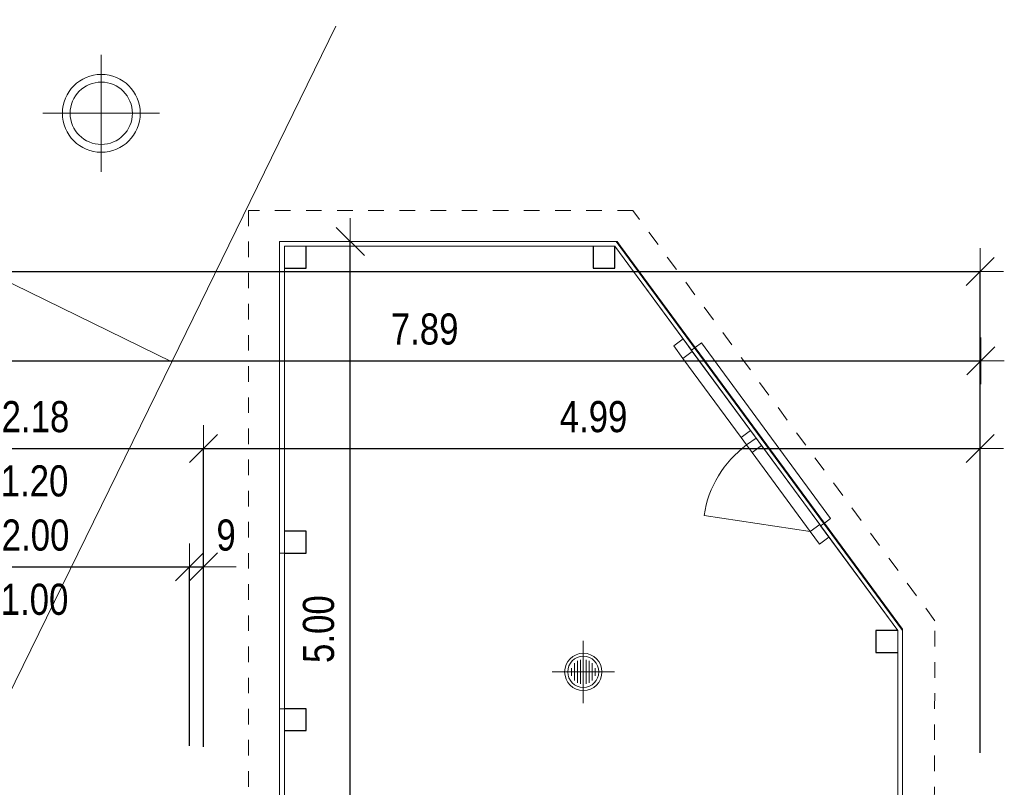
# Model space of a CAD drawing. Header units: centimetres. Extents: x -7.1 to 26.5, y -14.7 to 18.1.
# Tile 186 of 186: x 16.9 to 23.2, y 12.6 to 17.6. Entities that reach past the tile are written whole.
import ezdxf

# ---------------------------------------------------------------- set-up
doc = ezdxf.new("R2010")
doc.units = ezdxf.units.CM
doc.header["$LTSCALE"] = 10
doc.header["$PDMODE"] = 65
doc.linetypes.add('AUSGEZOGEN', pattern=[0])
doc.linetypes.add('STRICHLINIE_S4', pattern=[0.0055, 0.0035, -0.001, 0, -0.001])
for name, color, linetype in [('XR$1$010 Fenêtres', 7, 'Continuous'), ('XR$1$010 Murs extérieurs', 7, 'Continuous'), ('XR$1$015 Murs intérieurs', 7, 'Continuous'), ('XR$1$020 Piliers', 7, 'Continuous'), ('XR$1$060 Mobilier incorporé', 7, 'Continuous'), ('XR$1$080 Définition des locaux – Contour', 7, 'Continuous'), ('XR$3$015 Murs intérieurs – Hachures des composants', 7, 'Continuous'), ('XR$3$020 Piliers – Hachures des composants', 7, 'Continuous'), ('XR$3$035 Dalles', 7, 'Continuous')]:
    doc.layers.add(name, color=color, linetype=linetype)
doc.layers.add('XR$2$STANDARD_1', color=7, linetype='Continuous', lineweight=25)
doc.styles.add('ARIAL', font='arial.ttf')
doc.dimstyles.new('DIMSTYLE_3', dxfattribs={"dimtxt": 0.2, "dimasz": 0.3, "dimexe": 0, "dimexo": 0, "dimgap": 0.1, "dimtad": 2, "dimrnd": 0.005, "dimzin": 4, "dimdsep": 46, "dimtxsty": 'ARIAL', "dimblk1": 'ALL_ML_STRICH', "dimblk2": 'ALL_ML_STRICH', "dimsah": 1, "dimcen": 0, "dimclrd": 7, "dimclre": 7, "dimclrt": 7, "dimadec": 0, "dimazin": 0, "dimtfac": 1, "dimtdec": 0, "dimtix": 1, "dimtmove": 2, "dimatfit": 3, "dimfxl": 0, "dimtzin": 0, "dimlwd": 0, "dimlwe": 18, "dimarcsym": 0})
doc.dimstyles.new('DIMSTYLE_7', dxfattribs={"dimtxt": 0.2, "dimasz": 0.3, "dimexe": 0, "dimexo": 0, "dimgap": 0.1, "dimtad": 2, "dimdec": 1, "dimlfac": 100, "dimrnd": 0.5, "dimzin": 4, "dimdsep": 46, "dimtxsty": 'ARIAL', "dimblk1": 'ALL_ML_STRICH', "dimblk2": 'ALL_ML_STRICH', "dimsah": 1, "dimcen": 0, "dimclrd": 7, "dimclre": 7, "dimclrt": 7, "dimadec": 0, "dimazin": 0, "dimtfac": 1, "dimtdec": 0, "dimtix": 1, "dimtmove": 2, "dimatfit": 3, "dimfxl": 0, "dimtvp": 1.2, "dimtzin": 0, "dimlwd": 0, "dimlwe": 18, "dimarcsym": 0})
pattern_1 = [(0, (1500, 1500), (750, 750), [750, -750]), (90, (1500, 1500), (-750, 750), [750, -750])]

# ---------------------------------------------------------------- blocks, each defined once
blk = doc.blocks.new('ALL_ML_STRICH')
at = {"color": 0, "linetype": 'ByBlock', "lineweight": -2}
for p, q in [((0, -0.5), (0, 0.5)), ((-0.3, -0.3), (0.3, 0.3)), ((-1, 0), (0.5, 0))]:
    blk.add_line(p, q, dxfattribs=at)
blk = doc.blocks.new('*D73')
at = {"layer": 'DEFPOINTS', "color": 7, "linetype": 'AUSGEZOGEN', "lineweight": 18, "transparency": 16777216}
for p in [(1.8718, 15.952), (1.8718, 15.5759), (23.0318, 15.6171)]:
    blk.add_point(p, dxfattribs=at)
at = {"layer": 'XR$2$STANDARD_1', "color": 7, "linetype": 'AUSGEZOGEN', "lineweight": -2, "transparency": 16777216}
for p, q in [((1.8718, 12.86), (1.8718, 15.952)), ((1.8718, 15.952), (23.0318, 15.952)), ((23.0318, 12.86), (23.0318, 15.952))]:
    blk.add_line(p, q, dxfattribs=at)
at = {"layer": 'XR$2$STANDARD_1', "color": 7, "linetype": 'AUSGEZOGEN', "lineweight": 18, "transparency": 16777216, "xscale": 0.3, "yscale": 0.3, "zscale": 0.3, "rotation": 180}
blk.add_blockref('ALL_ML_STRICH', (1.8718, 15.952), dxfattribs=at)
at = {"layer": 'XR$2$STANDARD_1', "color": 7, "linetype": 'AUSGEZOGEN', "lineweight": 18, "transparency": 16777216, "xscale": 0.3, "yscale": 0.3, "zscale": 0.3}
blk.add_blockref('ALL_ML_STRICH', (23.0318, 15.952), dxfattribs=at)
at = {"layer": 'XR$2$STANDARD_1', "color": 7, "linetype": 'AUSGEZOGEN', "lineweight": 18, "transparency": 16777216, "insert": (12.4572, 16.1554), "char_height": 0.2, "width": 0.8, "attachment_point": 5, "style": 'ARIAL'}
blk.add_mtext('\\W0.80;\\A1;{\\A1;{21.16\\H0.132000;\\S^ ;}}', dxfattribs=at)
blk = doc.blocks.new('*D92')
at = {"layer": 'DEFPOINTS', "color": 7, "linetype": 'AUSGEZOGEN', "lineweight": 18, "transparency": 16777216}
for p in [(15.8618, 14.8148), (18.0418, 14.7498), (15.8618, 14.6807)]:
    blk.add_point(p, dxfattribs=at)
at = {"layer": 'XR$2$STANDARD_1', "color": 7, "linetype": 'AUSGEZOGEN', "lineweight": -2, "transparency": 16777216}
for p, q in [((15.8618, 12.899), (15.8618, 14.8148)), ((15.8618, 14.8148), (18.0418, 14.8148)), ((18.0418, 12.899), (18.0418, 14.8148))]:
    blk.add_line(p, q, dxfattribs=at)
at = {"layer": 'XR$2$STANDARD_1', "color": 7, "linetype": 'AUSGEZOGEN', "lineweight": 18, "transparency": 16777216, "xscale": 0.3, "yscale": 0.3, "zscale": 0.3, "rotation": 180}
blk.add_blockref('ALL_ML_STRICH', (15.8618, 14.8148), dxfattribs=at)
at = {"layer": 'XR$2$STANDARD_1', "color": 7, "linetype": 'AUSGEZOGEN', "lineweight": 18, "transparency": 16777216, "xscale": 0.3, "yscale": 0.3, "zscale": 0.3}
blk.add_blockref('ALL_ML_STRICH', (18.0418, 14.8148), dxfattribs=at)
at = {"layer": 'XR$2$STANDARD_1', "color": 7, "linetype": 'AUSGEZOGEN', "lineweight": 18, "transparency": 16777216, "insert": (16.9632, 15.0183), "char_height": 0.2, "width": 0.64, "attachment_point": 5, "style": 'ARIAL'}
blk.add_mtext('\\W0.80;\\A1;{\\A1;{2.18\\H0.132000;\\S^ ;}}', dxfattribs=at)
at = {"layer": 'XR$2$STANDARD_1', "color": 7, "linetype": 'AUSGEZOGEN', "lineweight": 18, "transparency": 16777216, "insert": (16.7396, 14.7072), "char_height": 0.2, "width": 0.01, "attachment_point": 1, "line_spacing_factor": 0.60241, "style": 'ARIAL'}
blk.add_mtext('\\W0.80;1.20', dxfattribs=at)
blk = doc.blocks.new('*D93')
at = {"layer": 'DEFPOINTS', "color": 7, "linetype": 'AUSGEZOGEN', "lineweight": 18, "transparency": 16777216}
for p in [(23.0318, 15.0879), (18.0418, 14.8148), (18.0418, 14.7498)]:
    blk.add_point(p, dxfattribs=at)
at = {"layer": 'XR$2$STANDARD_1', "color": 7, "linetype": 'AUSGEZOGEN', "lineweight": -2, "transparency": 16777216}
for p, q in [((18.0418, 12.899), (18.0418, 14.8148)), ((18.0418, 14.8148), (23.0318, 14.8148)), ((23.0318, 14.8148), (23.0318, 14.8148))]:
    blk.add_line(p, q, dxfattribs=at)
at = {"layer": 'XR$2$STANDARD_1', "color": 7, "linetype": 'AUSGEZOGEN', "lineweight": 18, "transparency": 16777216, "xscale": 0.3, "yscale": 0.3, "zscale": 0.3, "rotation": 180}
blk.add_blockref('ALL_ML_STRICH', (18.0418, 14.8148), dxfattribs=at)
at = {"layer": 'XR$2$STANDARD_1', "color": 7, "linetype": 'AUSGEZOGEN', "lineweight": 18, "transparency": 16777216, "xscale": 0.3, "yscale": 0.3, "zscale": 0.3}
blk.add_blockref('ALL_ML_STRICH', (23.0318, 14.8148), dxfattribs=at)
at = {"layer": 'XR$2$STANDARD_1', "color": 7, "linetype": 'AUSGEZOGEN', "lineweight": 18, "transparency": 16777216, "insert": (20.5482, 15.0183), "char_height": 0.2, "width": 0.64, "attachment_point": 5, "style": 'ARIAL'}
blk.add_mtext('\\W0.80;\\A1;{\\A1;{4.99\\H0.132000;\\S^ ;}}', dxfattribs=at)
blk = doc.blocks.new('*D95')
at = {"layer": 'DEFPOINTS', "color": 7, "linetype": 'AUSGEZOGEN', "lineweight": 18, "transparency": 16777216}
for p in [(15.9518, 14.0545), (15.9518, 13.9074), (17.9518, 13.8545)]:
    blk.add_point(p, dxfattribs=at)
at = {"layer": 'XR$2$STANDARD_1', "color": 7, "linetype": 'AUSGEZOGEN', "lineweight": -2, "transparency": 16777216}
for p, q in [((15.9518, 12.913), (15.9518, 14.0545)), ((15.9518, 14.0545), (17.9518, 14.0545)), ((17.9518, 12.9059), (17.9518, 14.0545))]:
    blk.add_line(p, q, dxfattribs=at)
at = {"layer": 'XR$2$STANDARD_1', "color": 7, "linetype": 'AUSGEZOGEN', "lineweight": 18, "transparency": 16777216, "xscale": 0.3, "yscale": 0.3, "zscale": 0.3, "rotation": 180}
blk.add_blockref('ALL_ML_STRICH', (15.9518, 14.0545), dxfattribs=at)
at = {"layer": 'XR$2$STANDARD_1', "color": 7, "linetype": 'AUSGEZOGEN', "lineweight": 18, "transparency": 16777216, "xscale": 0.3, "yscale": 0.3, "zscale": 0.3}
blk.add_blockref('ALL_ML_STRICH', (17.9518, 14.0545), dxfattribs=at)
at = {"layer": 'XR$2$STANDARD_1', "color": 7, "linetype": 'AUSGEZOGEN', "lineweight": 18, "transparency": 16777216, "insert": (16.9636, 14.2579), "char_height": 0.2, "width": 0.64, "attachment_point": 5, "style": 'ARIAL'}
blk.add_mtext('\\W0.80;\\A1;{\\A1;{2.00\\H0.132000;\\S^ ;}}', dxfattribs=at)
at = {"layer": 'XR$2$STANDARD_1', "color": 7, "linetype": 'AUSGEZOGEN', "lineweight": 18, "transparency": 16777216, "insert": (16.7396, 13.9469), "char_height": 0.2, "width": 0.01, "attachment_point": 1, "line_spacing_factor": 0.60241, "style": 'ARIAL'}
blk.add_mtext('\\W0.80;1.00', dxfattribs=at)
blk = doc.blocks.new('*D96')
at = {"layer": 'DEFPOINTS', "color": 7, "linetype": 'AUSGEZOGEN', "lineweight": 18, "transparency": 16777216}
for p in [(17.9518, 14.0545), (17.9518, 13.8545), (18.0418, 13.8569)]:
    blk.add_point(p, dxfattribs=at)
at = {"layer": 'XR$2$STANDARD_1', "color": 7, "linetype": 'AUSGEZOGEN', "lineweight": -2, "transparency": 16777216}
for p, q in [((17.9518, 12.9059), (17.9518, 14.0545)), ((17.9518, 14.0545), (18.0418, 14.0545)), ((18.0418, 12.9059), (18.0418, 14.0545))]:
    blk.add_line(p, q, dxfattribs=at)
at = {"layer": 'XR$2$STANDARD_1', "color": 7, "linetype": 'AUSGEZOGEN', "lineweight": 18, "transparency": 16777216, "xscale": 0.3, "yscale": 0.3, "zscale": 0.3}
blk.add_blockref('ALL_ML_STRICH', (18.0418, 14.0545), dxfattribs=at)
at = {"layer": 'XR$2$STANDARD_1', "color": 7, "linetype": 'AUSGEZOGEN', "lineweight": 18, "transparency": 16777216, "xscale": 0.3, "yscale": 0.3, "zscale": 0.3, "rotation": 180}
blk.add_blockref('ALL_ML_STRICH', (17.9518, 14.0545), dxfattribs=at)
at = {"layer": 'XR$2$STANDARD_1', "color": 7, "linetype": 'AUSGEZOGEN', "lineweight": 18, "transparency": 16777216, "insert": (18.1878, 14.2579), "char_height": 0.2, "width": 0.48, "attachment_point": 5, "style": 'ARIAL'}
blk.add_mtext('\\W0.80;\\A1;{\\A1;{9\\H0.132000;\\S^ ;}}', dxfattribs=at)
blk = doc.blocks.new('*D97')
at = {"layer": 'DEFPOINTS', "color": 7, "linetype": 'AUSGEZOGEN', "lineweight": 18, "transparency": 16777216}
for p in [(18.9857, 16.1435), (18.9857, 11.1435), (19.203, 11.1435)]:
    blk.add_point(p, dxfattribs=at)
at = {"layer": 'XR$2$STANDARD_1', "color": 7, "linetype": 'AUSGEZOGEN', "lineweight": -2, "transparency": 16777216}
for p, q in [((18.9857, 16.1435), (18.9857, 16.1435)), ((18.9857, 11.1435), (18.9857, 16.1435)), ((18.9857, 11.1435), (18.9857, 11.1435))]:
    blk.add_line(p, q, dxfattribs=at)
at = {"layer": 'XR$2$STANDARD_1', "color": 7, "linetype": 'AUSGEZOGEN', "lineweight": 18, "transparency": 16777216, "xscale": 0.3, "yscale": 0.3, "zscale": 0.3}
for p, rotation in [((18.9857, 16.1435), 90), ((18.9857, 11.1435), 270)]:
    blk.add_blockref('ALL_ML_STRICH', p, dxfattribs=dict(at, rotation=rotation))
at = {"layer": 'XR$2$STANDARD_1', "color": 7, "linetype": 'AUSGEZOGEN', "lineweight": 18, "transparency": 16777216, "insert": (18.7823, 13.6553), "char_height": 0.2, "width": 0.64, "attachment_point": 5, "rotation": 90, "style": 'ARIAL'}
blk.add_mtext('\\W0.80;\\A1;{\\A1;{5.00\\H0.132000;\\S^ ;}}', dxfattribs=at)
blk = doc.blocks.new('*D100')
at = {"layer": 'DEFPOINTS', "color": 7, "linetype": 'AUSGEZOGEN', "lineweight": 18, "transparency": 16777216}
for p in [(15.1468, 15.9263), (23.0368, 15.9263), (15.1468, 15.3773)]:
    blk.add_point(p, dxfattribs=at)
at = {"layer": 'XR$2$STANDARD_1', "color": 7, "linetype": 'AUSGEZOGEN', "lineweight": -2, "transparency": 16777216}
for p, q in [((15.1468, 15.9263), (15.1468, 15.3773)), ((15.1468, 15.3773), (23.0368, 15.3773)), ((23.0368, 15.3773), (23.0368, 15.3773))]:
    blk.add_line(p, q, dxfattribs=at)
at = {"layer": 'XR$2$STANDARD_1', "color": 7, "linetype": 'AUSGEZOGEN', "lineweight": 18, "transparency": 16777216, "xscale": 0.3, "yscale": 0.3, "zscale": 0.3, "rotation": 180}
blk.add_blockref('ALL_ML_STRICH', (15.1468, 15.3773), dxfattribs=at)
at = {"layer": 'XR$2$STANDARD_1', "color": 7, "linetype": 'AUSGEZOGEN', "lineweight": 18, "transparency": 16777216, "xscale": 0.3, "yscale": 0.3, "zscale": 0.3}
blk.add_blockref('ALL_ML_STRICH', (23.0368, 15.3773), dxfattribs=at)
at = {"layer": 'XR$2$STANDARD_1', "color": 7, "linetype": 'AUSGEZOGEN', "lineweight": 18, "transparency": 16777216, "insert": (19.4632, 15.5808), "char_height": 0.2, "width": 0.64, "attachment_point": 5, "style": 'ARIAL'}
blk.add_mtext('\\W0.80;\\A1;{\\A1;{7.89\\H0.132000;\\S^ ;}}', dxfattribs=at)

msp = doc.modelspace()

# ---------------------------------------------------------------- hatches: boundary and pattern name
at = {"layer": 'XR$3$015 Murs intérieurs – Hachures des composants', "linetype": 'AUSGEZOGEN', "lineweight": 13, "transparency": 33554687}
h = msp.add_hatch(dxfattribs=at)
h.set_pattern_fill('MUSTER', color=8, scale=750, style=0, pattern_type=2)
h.set_pattern_definition(pattern_1)
h.paths.add_polyline_path([(18.5618, 16.1135), (18.5318, 16.1435), (18.5318, 16.1135)], flags=0)
h = msp.add_hatch(dxfattribs=at)
h.set_pattern_fill('MUSTER', color=8, scale=750, style=0, pattern_type=2)
h.set_pattern_definition(pattern_1)
h.paths.add_polyline_path([(18.5618, 16.1435), (18.5318, 16.1435), (18.5618, 16.1135)], flags=0)
h = msp.add_hatch(dxfattribs=at)
h.set_pattern_fill('MUSTER', color=8, scale=750, style=0, pattern_type=2)
h.set_pattern_definition(pattern_1)
h.paths.add_polyline_path([(18.5618, 16.1135), (20.6849, 16.1135), (20.6628, 16.1435), (18.5618, 16.1435)], flags=0)
h = msp.add_hatch(dxfattribs=at)
h.set_pattern_fill('MUSTER', color=8, scale=750, style=0, pattern_type=2)
h.set_pattern_definition(pattern_1)
h.paths.add_polyline_path([(20.7001, 16.1435), (20.6628, 16.1435), (20.6849, 16.1135)], flags=0)
h = msp.add_hatch(dxfattribs=at)
h.set_pattern_fill('MUSTER', color=8, scale=750, style=0, pattern_type=2)
h.set_pattern_definition(pattern_1)
h.paths.add_polyline_path([(20.6849, 16.1135), (20.7222, 16.1135), (20.7001, 16.1435)], flags=0)
h = msp.add_hatch(dxfattribs=at)
h.set_pattern_fill('MUSTER', color=8, scale=750, style=0, pattern_type=2)
h.set_pattern_definition(pattern_1)
h.paths.add_polyline_path([(18.5318, 16.1135), (18.5318, 14.1435), (18.5618, 14.1435), (18.5618, 16.1135)], flags=0)
h = msp.add_hatch(dxfattribs=at)
h.set_pattern_fill('MUSTER', color=8, scale=750, style=0, pattern_type=2)
h.set_pattern_definition(pattern_1)
h.paths.add_polyline_path([(20.7222, 16.1135), (20.6849, 16.1135), (21.1767, 15.4456), (21.2009, 15.4634)], flags=0)
h = msp.add_hatch(dxfattribs=at)
h.set_pattern_fill('MUSTER', color=8, scale=750, style=0, pattern_type=2)
h.set_pattern_definition(pattern_1)
h.paths.add_polyline_path([(22.031, 14.3361), (22.0068, 14.3183), (22.5018, 13.6462), (22.5018, 13.6967)], flags=0)
h = msp.add_hatch(dxfattribs=at)
h.set_pattern_fill('MUSTER', color=8, scale=750, style=0, pattern_type=2)
h.set_pattern_definition(pattern_1)
h.paths.add_polyline_path([(22.5018, 13.6967), (22.5018, 13.6462), (22.5318, 13.656)], flags=0)
h = msp.add_hatch(dxfattribs=at)
h.set_pattern_fill('MUSTER', color=8, scale=750, style=0, pattern_type=2)
h.set_pattern_definition(pattern_1)
h.paths.add_polyline_path([(22.5018, 13.6462), (22.5318, 13.6054), (22.5318, 13.656)], flags=0)
h = msp.add_hatch(dxfattribs=at)
h.set_pattern_fill('MUSTER', color=8, scale=750, style=0, pattern_type=2)
h.set_pattern_definition(pattern_1)
h.paths.add_polyline_path([(22.5018, 13.6462), (22.5018, 11.1435), (22.5318, 11.1435), (22.5318, 13.6054)], flags=0)
h = msp.add_hatch(dxfattribs=at)
h.set_pattern_fill('MUSTER', color=8, scale=750, style=0, pattern_type=2)
h.set_pattern_definition(pattern_1)
h.paths.add_polyline_path([(18.5618, 11.1435), (18.5618, 13.1435), (18.5318, 13.1435), (18.5318, 11.1435)], flags=0)
at = {"layer": 'XR$3$020 Piliers – Hachures des composants', "linetype": 'AUSGEZOGEN', "lineweight": 13, "transparency": 33554687}
h = msp.add_hatch(dxfattribs=at)
h.set_pattern_fill('MUSTER', color=8, scale=750, style=0, pattern_type=2)
h.set_pattern_definition(pattern_1)
h.paths.add_polyline_path([(18.5618, 15.9735), (18.7018, 15.9735), (18.7018, 16.1135), (18.5618, 16.1135)], flags=0)
h = msp.add_hatch(dxfattribs=at)
h.set_pattern_fill('MUSTER', color=8, scale=750, style=0, pattern_type=2)
h.set_pattern_definition(pattern_1)
h.paths.add_polyline_path([(20.5449, 16.1135), (20.5449, 15.9735), (20.6849, 15.9735), (20.6849, 16.1135)], flags=0)
h = msp.add_hatch(dxfattribs=at)
h.set_pattern_fill('MUSTER', color=8, scale=750, style=0, pattern_type=2)
h.set_pattern_definition(pattern_1)
h.paths.add_polyline_path([(18.7018, 14.2835), (18.5618, 14.2835), (18.5618, 14.1435), (18.7018, 14.1435)], flags=0)
h = msp.add_hatch(dxfattribs=at)
h.set_pattern_fill('MUSTER', color=8, scale=750, style=0, pattern_type=2)
h.set_pattern_definition(pattern_1)
h.paths.add_polyline_path([(22.5018, 13.6462), (22.3618, 13.6462), (22.3618, 13.5062), (22.5018, 13.5062)], flags=0)
h = msp.add_hatch(dxfattribs=at)
h.set_pattern_fill('MUSTER', color=8, scale=750, style=0, pattern_type=2)
h.set_pattern_definition(pattern_1)
h.paths.add_polyline_path([(18.5618, 13.1435), (18.5618, 13.0035), (18.7018, 13.0035), (18.7018, 13.1435)], flags=0)

# ---------------------------------------------------------------- linework, layer by layer
at = {"layer": 'XR$1$010 Fenêtres', "color": 7, "linetype": 'AUSGEZOGEN', "lineweight": 13, "transparency": 33554687}
for p, q in [((21.0629, 15.4736), (21.1233, 15.5181)), ((21.1233, 15.5181), (21.1826, 15.4376)), ((21.1767, 15.4456), (21.1233, 15.5181)), ((21.1767, 15.4456), (21.1233, 15.5181)), ((21.1222, 15.3931), (21.0629, 15.4736)), ((21.1826, 15.4376), (21.1222, 15.3931)), ((21.2009, 15.4634), (21.1767, 15.4456)), ((21.1826, 15.4376), (21.5562, 14.9303)), ((21.2408, 15.4929), (21.2009, 15.4634)), ((22.031, 14.3361), (21.2009, 15.4634)), ((22.071, 14.3655), (21.2408, 15.4929)), ((21.4958, 14.8858), (21.1222, 15.3931)), ((21.4958, 14.8858), (21.5562, 14.9303)), ((21.5562, 14.9303), (21.5918, 14.882)), ((21.5314, 14.8375), (21.4958, 14.8858)), ((21.5314, 14.8375), (21.5918, 14.882)), ((21.5918, 14.882), (21.5314, 14.8375)), ((21.5918, 14.882), (21.6273, 14.8337)), ((21.567, 14.7892), (21.5314, 14.8375)), ((21.6273, 14.8337), (21.567, 14.7892)), ((21.6273, 14.8337), (22.0009, 14.3263)), ((21.9405, 14.2819), (21.567, 14.7892)), ((21.9405, 14.2819), (21.2583, 14.3855)), ((22.031, 14.3361), (22.071, 14.3655)), ((21.9405, 14.2819), (22.0009, 14.3263)), ((22.0009, 14.3263), (22.0602, 14.2458)), ((22.031, 14.3361), (22.0068, 14.3183)), ((22.0068, 14.3183), (22.0602, 14.2458)), ((22.0068, 14.3183), (22.0602, 14.2458)), ((21.9998, 14.2014), (21.9405, 14.2819)), ((22.0602, 14.2458), (21.9998, 14.2014))]:
    msp.add_line(p, q, dxfattribs=at)
msp.add_arc((21.9405, 14.2819), 0.69, 126.3663, 171.3663, dxfattribs=at)
at = {"layer": 'XR$1$010 Murs extérieurs', "color": 7, "linetype": 'AUSGEZOGEN', "lineweight": 13, "transparency": 33554687}
for p, q in [((17.3859, 17.3422), (17.3859, 16.5922)), ((17.7609, 16.9672), (17.0109, 16.9672))]:
    msp.add_line(p, q, dxfattribs=at)
for radius in [0.25, 0.2]:
    msp.add_circle((17.3859, 16.9672), radius, dxfattribs=at)
at = {"layer": 'XR$1$015 Murs intérieurs', "color": 7, "linetype": 'AUSGEZOGEN', "lineweight": 18, "transparency": 33554687}
for p, q in [((18.5318, 16.1435), (18.5318, 16.1135)), ((20.7001, 16.1435), (18.5318, 16.1435)), ((20.7001, 16.1435), (20.7222, 16.1135)), ((18.5318, 16.1135), (18.5318, 14.1435)), ((18.7018, 16.1135), (20.5449, 16.1135)), ((20.6849, 16.1135), (21.1767, 15.4456)), ((21.2009, 15.4634), (20.7222, 16.1135)), ((18.5618, 14.2835), (18.5618, 15.9735)), ((21.1767, 15.4456), (21.1233, 15.5181)), ((21.2009, 15.4634), (21.1767, 15.4456)), ((22.031, 14.3361), (22.0068, 14.3183)), ((22.0068, 14.3183), (22.0602, 14.2458)), ((22.0068, 14.3183), (22.5018, 13.6462)), ((22.5018, 13.6967), (22.031, 14.3361)), ((18.5318, 14.1435), (18.5618, 14.1435)), ((22.5318, 13.656), (22.5018, 13.6967)), ((22.5318, 11.1435), (22.5318, 13.656)), ((22.5018, 13.5062), (22.5018, 11.2835)), ((18.5618, 13.1435), (18.5318, 13.1435)), ((18.5318, 13.1435), (18.5318, 11.1435)), ((18.5618, 11.2835), (18.5618, 13.0035))]:
    msp.add_line(p, q, dxfattribs=at)
at = {"layer": 'XR$1$020 Piliers', "color": 7, "linetype": 'AUSGEZOGEN', "lineweight": 25, "transparency": 33554687}
for points in [[(18.5618, 15.9735), (18.7018, 15.9735), (18.7018, 16.1135)], [(20.5449, 16.1135), (20.5449, 15.9735), (20.6849, 15.9735), (20.6849, 16.1135)], [(18.5618, 14.1435), (18.7018, 14.1435), (18.7018, 14.2835), (18.5618, 14.2835)], [(22.5018, 13.6462), (22.3618, 13.6462), (22.3618, 13.5062), (22.5018, 13.5062)], [(18.5618, 13.0035), (18.7018, 13.0035), (18.7018, 13.1435), (18.5618, 13.1435)]]:
    msp.add_lwpolyline(points, dxfattribs=at)
at = {"layer": 'XR$1$060 Mobilier incorporé', "color": 8, "linetype": 'AUSGEZOGEN', "lineweight": 18, "transparency": 33554687}
for p in [(13.3468, 17.5681), (18.8928, 17.5274)]:
    msp.add_line(p, (17.8384, 15.3714), dxfattribs=at)
at = {"layer": 'XR$1$060 Mobilier incorporé', "color": 8, "linetype": 'AUSGEZOGEN', "lineweight": 13, "transparency": 33554687}
for p, q in [((17.8384, 15.3714), (16.784, 13.2154)), ((20.4824, 13.3807), (20.4824, 13.5807)), ((20.4254, 13.4368), (20.4254, 13.3246)), ((20.4444, 13.4511), (20.4444, 13.3103)), ((20.4634, 13.4584), (20.4634, 13.303)), ((20.4824, 13.4607), (20.4824, 13.3007)), ((20.5014, 13.4584), (20.5014, 13.303)), ((20.5204, 13.4511), (20.5204, 13.3103)), ((20.5394, 13.4368), (20.5394, 13.3246)), ((20.4824, 13.3807), (20.2824, 13.3807)), ((20.4064, 13.4057), (20.4064, 13.3557)), ((20.4824, 13.3807), (20.6824, 13.3807)), ((20.4824, 13.3807), (20.4824, 13.1807)), ((20.5584, 13.4057), (20.5584, 13.3557))]:
    msp.add_line(p, q, dxfattribs=at)
for radius in [0.12, 0.1]:
    msp.add_circle((20.4824, 13.3807), radius, dxfattribs=at)
at = {"layer": 'XR$1$080 Définition des locaux – Contour', "color": 8, "linetype": 'AUSGEZOGEN', "lineweight": 13, "transparency": 33554687}
msp.add_lwpolyline([(18.5618, 11.1435), (22.5018, 11.1435), (22.5018, 13.6462), (20.6849, 16.1135), (18.5618, 16.1135), (18.5618, 14.1435), (18.5618, 11.1435)], close=True, dxfattribs=at)
at = {"layer": 'XR$3$035 Dalles', "color": 7, "linetype": 'STRICHLINIE_S4', "lineweight": 18, "transparency": 33554687}
msp.add_lwpolyline([(18.3318, 11.1435), (22.7318, 11.1435), (22.7414, 13.7086), (20.8012, 16.3435), (18.3318, 16.3435), (18.3318, 11.1435)], close=True, dxfattribs=at)
at = {"layer": 'XR$3$035 Dalles', "color": 7, "linetype": 'AUSGEZOGEN', "lineweight": 18, "transparency": 33554687}
msp.add_lwpolyline([(18.5318, 16.1435), (18.5318, 11.0235), (22.5318, 11.0235), (22.5318, 13.6475), (20.6938, 16.1435), (18.5318, 16.1435)], close=True, dxfattribs=at)

# ---------------------------------------------------------------- dimensions: what is measured, and where the dimension line sits
at = {"layer": 'XR$2$STANDARD_1', "color": 7, "linetype": 'AUSGEZOGEN', "lineweight": 18, "transparency": 33554687}
for base, p1, p2, dimstyle, picture, middle in [((23.0318, 15.952), (1.8718, 12.86), (23.0318, 12.86), 'DIMSTYLE_3', '*D73', (12.4572, 16.1554)), ((23.0368, 15.3773), (15.1468, 15.9263), (23.0368, 15.3773), 'DIMSTYLE_3', '*D100', (19.4632, 15.5808)), ((23.0318, 14.8148), (18.0418, 12.899), (23.0318, 14.8148), 'DIMSTYLE_3', '*D93', (20.5482, 15.0183)), ((18.0418, 14.0545), (17.9518, 12.9059), (18.0418, 12.9059), 'DIMSTYLE_7', '*D96', (18.1878, 14.2579))]:
    dim = msp.add_linear_dim(base=base, p1=p1, p2=p2, dimstyle=dimstyle, override={"dimpost": '<>', "dimclrd": 7, "dimclre": 7, "dimclrt": 7, "dimlwd": 0, "dimlwe": 18}, dxfattribs=at)
    dim.commit()
    dim.dimension.update_dxf_attribs({"geometry": picture, "text_midpoint": middle, "dimtype": 160})
dim = msp.add_linear_dim(base=(18.9857, 16.1435), p1=(18.9857, 11.1435), p2=(18.9857, 16.1435), angle=90, dimstyle='DIMSTYLE_3', override={"dimpost": '<>', "dimclrd": 7, "dimclre": 7, "dimclrt": 7, "dimlwd": 0, "dimlwe": 18}, dxfattribs=at)
dim.commit()
dim.dimension.update_dxf_attribs({"geometry": '*D97', "text_midpoint": (18.7823, 13.6553), "dimtype": 160})
for base, p1, p2, text, picture, middle in [((18.0418, 14.8148), (15.8618, 12.899), (18.0418, 12.899), '<>\\X\\W0.80;1.20', '*D92', (16.9632, 15.0183)), ((17.9518, 14.0545), (15.9518, 12.913), (17.9518, 12.9059), '<>\\X\\W0.80;1.00', '*D95', (16.9636, 14.2579))]:
    dim = msp.add_linear_dim(base=base, p1=p1, p2=p2, text=text, dimstyle='DIMSTYLE_3', override={"dimpost": '<>', "dimclrd": 7, "dimclre": 7, "dimclrt": 7, "dimlwd": 0, "dimlwe": 18}, dxfattribs=at)
    dim.commit()
    dim.dimension.update_dxf_attribs({"geometry": picture, "text_midpoint": middle, "dimtype": 160})

doc.saveas('drawing.dxf')
